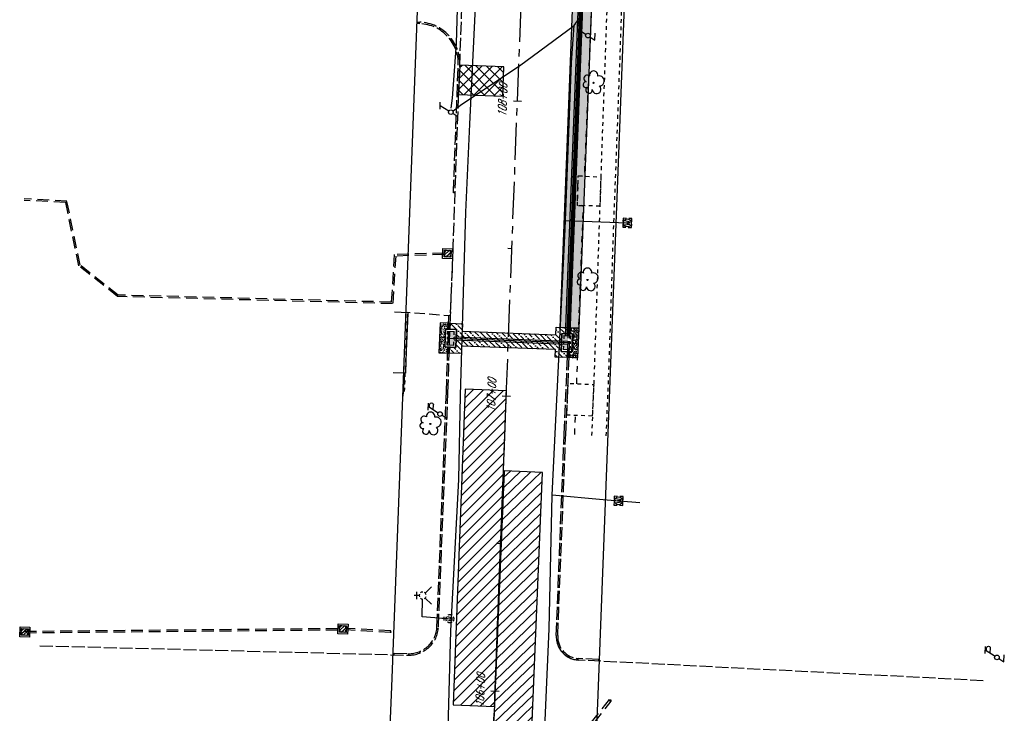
# Model space of a CAD drawing. Extents: x 1880404 to 3762880, y 267072 to 534593.
# Tile 3 of 7: x 1881749 to 1882082, y 267673 to 267908. Entities that reach past the tile are written whole.
import ezdxf
from ezdxf.enums import TextEntityAlignment as Align

# ---------------------------------------------------------------- set-up
doc = ezdxf.new("R2010")
doc.units = 0
doc.header["$LTSCALE"] = 20
doc.header["$MEASUREMENT"] = 0
for name, pattern in [('DR_X_STM (no text)', [0.3, 0.2, -0.1]), ('GE_X_CENTERLINE 2', [1, 0.625, -0.125, 0.125, -0.125]), ('PV_X_CURB', [0.27, 0.22, -0.05]), ('PV_X_DRIVE', [0.25, 0.175, -0.075]), ('PV_X_EP', [0.27, 0.22, -0.05]), ('X_Existing 2', [0.125, 0.0625, -0.0625]), ('X_Existing 3', [0.2, 0.1, -0.1])]:
    doc.linetypes.add(name, pattern=pattern)
doc.layers.get('0').update_dxf_attribs({"linetype": 'CONTINUOUS', "plot": 0})
for name, color, linetype in [('BD_X_BLDG', 11, 'CONTINUOUS'), ('GE_X_CL_ROAD', 2, 'GE_X_CENTERLINE 2'), ('GE_X_TEXT', 2, 'CONTINUOUS'), ('L1', 130, 'CONTINUOUS'), ('L2', 130, 'CONTINUOUS'), ('L4', 130, 'CONTINUOUS'), ('L5', 124, 'CONTINUOUS'), ('L8', 124, 'DR_X_STM (no text)'), ('PV_P_CURB', 3, 'CONTINUOUS'), ('PV_P_REPLACEMENT_HATCH', 8, 'CONTINUOUS'), ('PV_X_CURB', 1, 'PV_X_CURB'), ('PV_X_DRIVE', 11, 'PV_X_DRIVE'), ('PV_X_EOP', 240, 'PV_X_EP'), ('PV_X_WALK', 1, 'X_Existing 2'), ('RD_X_FENCE', 1, 'RD_X_FENCE'), ('RD_X_MISC', 1, 'X_Existing 3'), ('RW_X_RW', 220, 'RW_X_Ex RW'), ('UT_P_TELE_BLOCKS', 30, 'CONTINUOUS'), ('UT_X_POLES', 1, 'CONTINUOUS'), ('UT_X_TELE', 32, 'UT_X_TELEPHONE'), ('UT_X_TELE_BLOCKS', 32, 'CONTINUOUS'), ('UT_X_WATER', 150, 'UT_X_WATER'), ('UT_X_WATER_BLOCKS', 150, 'CONTINUOUS'), ('VG_X_BLOCKS', 94, 'CONTINUOUS')]:
    doc.layers.add(name, color=color, linetype=linetype)
doc.styles.add('LINETYPE', font='romans.shx', dxfattribs={"width": 0.9})
doc.styles.add('romans', font='romans.shx', dxfattribs={"width": 0.75, "oblique": 22.5})
doc.linetypes.add('RD_X_FENCE', pattern='A,0.5,-0.175,0.5,-0.175,["x",LINETYPE,S=0.1,R=0,X=-0.1,Y=-0.025],-0.05', length=1.4)
doc.linetypes.add('RW_X_Ex RW', pattern='A,1,-0.25,1,-0.25,1,-0.25,1,-0.25,["Ex. R/W",LINETYPE,S=0.1,R=0,X=-0.195,Y=-0.05],-0.5', length=5.5)
doc.linetypes.add('UT_X_TELEPHONE', pattern='A,0.3,-0.13,0.3,-0.13,0.3,-0.13,0.3,-0.13,0.3,["T",LINETYPE,S=0.1,R=0,X=0.062,Y=-0.05],-0.2', length=2.22)
doc.linetypes.add('UT_X_WATER', pattern='A,0.25,-0.15,0.25,-0.15,0.25,-0.15,0.25,-0.15,0.25,["W",LINETYPE,S=0.1,R=0,X=0.043,Y=-0.05],-0.2', length=2.05)
pattern_1 = [(49.998884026, (0, 0), (1.4345179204, -0.1255322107), [0.15, -1.65]), (354.99888403, (0, 0), (-0.2774733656, 1.5043896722), [0.12, -1.32]), (100.450328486, (0.1195, -0.0105), (1.1570445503, 1.378857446), [0.127480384, -1.402284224]), (46.18308403, (8e-06, 0.4), (2.1344762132, -0.3310801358), [0.225, -2.475]), (96.63451952, (0.1779, 0.3724), (1.8693618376, 1.9482007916), [0.191220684, -2.10342752]), (351.18304802, (8e-06, 0.4), (1.8693618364, 1.9482007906), [0.18, -1.980000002]), (20.998884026, (0.2, 0.3), (1.19379842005, -0.8052610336), [0.15, -1.65]), (325.99888403, (0.2, 0.3), (0.4866589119, 1.4502906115), [0.12, -1.32]), (71.450328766, (0.2995, 0.2329), (1.6804573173, 0.6450295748), [0.12748038, -1.402284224]), (37.498884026, (0, 0), (0.02433267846, 0.66578723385), [0, -1.304, 0, -1.34, 0, -1.325]), (7.498884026, (0, 0), (0.52615443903, 0.78881317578), [0, -0.764, 0, -1.274, 0, -0.505]), (327.498884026, (-0.446, 9e-06), (1.06764399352, -0.04513053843), [0, -0.5, 0, -1.56, 0, -2.07]), (317.498884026, (-0.646, 1e-05), (1.16637623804, 0.2001872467), [0, -0.65, 0, -1.036, 0, -1.47])]

# ---------------------------------------------------------------- blocks, each defined once
blk = doc.blocks.new('CBS22B-X')
at = {"color": 8}
for p, q in [((-1.15, -0.61), (0.61, 1.15)), ((-1.15, 0.52), (-0.52, 1.15)), ((-0.55, -1.15), (1.15, 0.55)), ((0.58, -1.15), (1.15, -0.58))]:
    blk.add_line(p, q, dxfattribs=at)
at = {"color": 124}
blk.add_lwpolyline([(-1.67, 1.67), (1.67, 1.67), (1.67, -1.67), (-1.67, -1.67), (-1.67, 1.67)], close=True, dxfattribs=at)
at = {"color": 124, "flags": 128}
blk.add_lwpolyline([(-1.15, 1.15), (1.15, 1.15), (1.15, -1.15), (-1.15, -1.15), (-1.15, 1.15)], close=True, dxfattribs=at)
at = {"color": 8}
for points in [[(-0.4, 1), (-1, 1), (-1, 0.4)], [(1, 0.4), (1, 1), (0.4, 1)], [(-1, -0.4), (-1, -1), (-0.4, -1)], [(0.4, -1), (1, -1), (1, -0.4)]]:
    blk.add_lwpolyline(points, dxfattribs=at)
blk = doc.blocks.new('CB3-P')
at = {"color": 1}
for p, q in [((-2.37, -1.5), (-2.37, 0.75)), ((-2.37, 0.75), (-1.2, 0.75)), ((1.2, 0.75), (2.37, 0.75)), ((2.37, 0.75), (2.37, -1.5)), ((-2.37, -1.5), (-1.2, -1.5)), ((1.2, -1.5), (2.37, -1.5))]:
    blk.add_line(p, q, dxfattribs=at)
at = {"color": 130, "flags": 128}
blk.add_lwpolyline([(-3.04, 1.42), (3.04, 1.42), (3.04, -2.17), (-3.04, -2.17), (-3.04, 1.42)], close=True, dxfattribs=at)
at = {"color": 1}
for points in [[(-0.4, 0.75), (0.4, 0.75)], [(-0.4, -1.5), (0.4, -1.5)]]:
    blk.add_lwpolyline(points, dxfattribs=at)
at = {"color": 130, "extrusion": (0, 0, -1)}
blk.add_solid([(2.5, 0), (-2.5, 0), (2.5, -1.83), (-2.5, -1.83)], dxfattribs=at)
blk = doc.blocks.new('FH')
for p, q in [((0.06, 0.103), (-0.06, 0.103)), ((0, 0.06), (0, 0.146)), ((-0.042, -0.042), (-0.146, -0.146)), ((0.042, -0.042), (0.146, -0.146))]:
    blk.add_line(p, q)
for start, end in [(140.021, 184.0629), (68.1395, 112.038), (356.0165, 39.9889), (211.8788, 255.8479), (283.8239, 329.9097)]:
    blk.add_arc((0, 0), 0.06, start, end)
blk = doc.blocks.new('WM')
at = {"lineweight": -2, "flags": 128}
for points in [[(-0.02, 0.075), (-0.075, 0.075), (-0.075, 0.02)], [(-0.033, 0.045), (-0.017, -0.045), (0, 0.045), (0.017, -0.045), (0.033, 0.045)], [(0.075, 0.02), (0.075, 0.075), (0.02, 0.075)], [(-0.075, -0.02), (-0.075, -0.075), (-0.02, -0.075)], [(0.02, -0.075), (0.075, -0.075), (0.075, -0.02)]]:
    blk.add_lwpolyline(points, dxfattribs=at)
at = {"lineweight": -2}
blk.add_circle((0, 0), 0.0675, dxfattribs=at)
blk = doc.blocks.new('TLPP')
for p, q in [((0.121, 0.201), (0.02, 0.033)), ((0.062, 0.201), (0.18, 0.201)), ((0.109, 0.181), (0.152, 0.181)), ((0.071, 0.117), (0.152, 0.117)), ((-0.072, -0.119), (0.046, -0.119))]:
    blk.add_line(p, q)
blk.add_lwpolyline([(-0.02, -0.033), (-0.072, -0.119)])
blk.add_circle((0, 0), 0.0391)
at = {"extrusion": (0, 0, -1)}
blk.add_arc((-0.152, 0.149), 0.0319, 88.8767, 271.1233, dxfattribs=at)
blk = doc.blocks.new('PLP')
for p, q in [((0.109, 0.181), (0.02, 0.033)), ((0.109, 0.181), (0.152, 0.181)), ((0.071, 0.117), (0.152, 0.117)), ((-0.072, -0.119), (0.046, -0.119))]:
    blk.add_line(p, q)
blk.add_lwpolyline([(-0.02, -0.033), (-0.072, -0.119)])
blk.add_circle((0, 0), 0.0391)
at = {"extrusion": (0, 0, -1)}
blk.add_arc((-0.152, 0.149), 0.0319, 88.8767, 271.1233, dxfattribs=at)
blk = doc.blocks.new('TREE')
blk.add_lwpolyline([(-0.115, 0.016, 1.488178), (-0.05, -0.105, 1.135371), (0.116, -0.069, 1.216492), (0.115, 0.072, 1.204588), (0.012, 0.121, 1.326676), (-0.081, 0.105, 1.740436), (-0.115, 0.016)], format="xyb", close=True)
blk.add_circle((0, 0), 0.009)
blk = doc.blocks.new('TELP')
at = {"layer": 'UT_P_TELE_BLOCKS', "color": 32, "linetype": 'Continuous'}
for p, q in [((0.109, 0.181), (0.02, 0.033)), ((0.05, 0.181), (0.168, 0.181))]:
    blk.add_line(p, q, dxfattribs=at)
blk.add_lwpolyline([(-0.02, -0.033), (-0.072, -0.119)], dxfattribs=at)
blk.add_circle((0, 0), 0.0391, dxfattribs=at)
blk = doc.blocks.new('WGV')
at = {"lineweight": -2}
for p, q in [((0.032, 0.102), (-0.032, 0.102)), ((0, 0.07), (0, 0.134))]:
    blk.add_line(p, q, dxfattribs=at)
at = {"lineweight": -2, "flags": 128}
blk.add_lwpolyline([(-0.032, 0.041), (-0.016, -0.045), (0, 0.041), (0.016, -0.045), (0.032, 0.041)], dxfattribs=at)
at = {"lineweight": -2, "extrusion": (0, 0, -1)}
blk.add_arc((0, 0), 0.07, 330.0184, 29.9816, dxfattribs=at)
at = {"lineweight": -2}
for start, end in [(60.0184, 120.0157), (330.0184, 29.9816), (239.9843, 299.9816)]:
    blk.add_arc((0, 0), 0.07, start, end, dxfattribs=at)

msp = doc.modelspace()

# ---------------------------------------------------------------- hatches: boundary and pattern name
at = {"layer": 'PV_P_CURB', "transparency": 33554559}
h = msp.add_hatch(color=256, dxfattribs=at)
h.dxf.hatch_style = 1
h.paths.add_polyline_path([(1881934.73, 267801.75), (1881945.42, 268077.99), (1881946.01, 268077.97), (1881935.28, 267801.73)])
h = msp.add_hatch(color=256, dxfattribs=at)
h.dxf.hatch_style = 1
h.paths.add_polyline_path([(1881894.12, 267803.29), (1881894.19, 267805.29), (1881894.7, 267805.27), (1881894.63, 267803.27)])
h = msp.add_hatch(color=256, dxfattribs=at)
h.dxf.hatch_style = 1
h.paths.add_polyline_path([(1881893.88, 267795.21), (1881893.94, 267797.21), (1881894.44, 267797.19), (1881894.38, 267795.19)])
h = msp.add_hatch(color=256, dxfattribs=at)
h.dxf.hatch_style = 1
h.paths.add_polyline_path([(1881934.43, 267793.67), (1881934.5, 267795.67), (1881935.05, 267795.65), (1881934.97, 267793.65)])
at = {"layer": 'PV_P_REPLACEMENT_HATCH', "transparency": 33554559}
h = msp.add_hatch(dxfattribs=at)
h.set_pattern_fill('ANSI36', color=256, scale=10, angle=90)
h.paths.add_polyline_path([(1881942.3, 268071.36), (1881945.16, 268071.25), (1881934.8, 267803.75), (1881931.93, 267803.86)])
h = msp.add_hatch(dxfattribs=at)
h.set_pattern_fill('AR-CONC', color=256, scale=0.2, angle=-0.0011)
h.set_pattern_definition(pattern_1)
h.paths.add_polyline_path([(1881944.2, 268031.35), (1881947.17, 268031.24), (1881938.27, 267803.62), (1881935.35, 267803.73)])
h = msp.add_hatch(dxfattribs=at)
h.set_pattern_fill('ANSI37', color=256, scale=20, angle=-0.001116)
h.paths.add_polyline_path([(1881897.95, 267892.73), (1881897.57, 267882.74), (1881912.56, 267882.17), (1881912.94, 267892.16)])
h = msp.add_hatch(dxfattribs=at)
h.set_pattern_fill('AR-CONC', color=256, scale=0.2, angle=-0.0011)
h.set_pattern_definition(pattern_1)
h.paths.add_polyline_path([(1881894.12, 267803.29), (1881894.19, 267805.29), (1881891.31, 267805.4), (1881890.92, 267795.32), (1881893.88, 267795.21), (1881893.94, 267797.21), (1881893, 267797.25), (1881893.23, 267803.33)])
h = msp.add_hatch(dxfattribs=at)
h.set_pattern_fill('ANSI36', color=256, scale=10, angle=90)
h.paths.add_polyline_path([(1881894.38, 267795.19), (1881894.44, 267797.19), (1881896.58, 267797.11), (1881896.81, 267803.19), (1881894.63, 267803.27), (1881894.7, 267805.27), (1881898.88, 267805.11), (1881898.79, 267802.57), (1881930.55, 267801.37), (1881930.64, 267803.91), (1881934.8, 267803.75), (1881934.73, 267801.75), (1881932.56, 267801.83), (1881932.33, 267795.75), (1881934.5, 267795.67), (1881934.43, 267793.67), (1881930.26, 267793.83), (1881930.36, 267796.37), (1881898.6, 267797.58), (1881898.5, 267795.04)])
h = msp.add_hatch(dxfattribs=at)
h.set_pattern_fill('AR-CONC', color=256, scale=0.2, angle=-0.0011)
h.set_pattern_definition([(49.998884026, (0, 0), (1.4345179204, -0.1255322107), [0.15, -1.65]), (354.99888403, (0, 0), (-0.2774733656, 1.5043896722), [0.12, -1.32]), (100.450328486, (0.1195, -0.0105), (1.1570445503, 1.378857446), [0.127480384, -1.402284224]), (46.18308403, (8e-06, 0.4), (2.1344762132, -0.3310801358), [0.225, -2.475]), (96.63451952, (0.1779, 0.3724), (1.8693618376, 1.9482007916), [0.191220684, -2.10342752]), (351.18304802, (8e-06, 0.4), (1.8693618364, 1.9482007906), [0.18, -1.980000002]), (20.998884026, (0.2, 0.3), (1.19379842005, -0.8052610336), [0.15, -1.65]), (325.99888403, (0.2, 0.3), (0.4866589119, 1.4502906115), [0.12, -1.32]), (71.450328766, (0.2995, 0.2329), (1.6804573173, 0.6450295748), [0.12748038, -1.402284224]), (37.498884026, (0, 0), (0.02433267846, 0.66578723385), [0, -1.304, 0, -1.34, 0, -1.325]), (7.498884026, (0, 0), (0.52615443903, 0.78881317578), [0, -0.764, 0, -1.274, 0, -0.505]), (327.498884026, (-0.446, 9e-06), (1.06764399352, -0.04513053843), [0, -0.5, 0, -1.56, 0, -2.07]), (317.498884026, (-0.646, 1e-05), (1.16637623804, 0.2001872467), [0, -0.65, 0, -1.036, 0, -1.47])])
h.paths.add_polyline_path([(1881935.28, 267801.73), (1881935.35, 267803.73), (1881938.27, 267803.62), (1881937.89, 267793.54), (1881934.97, 267793.65), (1881935.05, 267795.65), (1881935.92, 267795.62), (1881936.15, 267801.7)])
h = msp.add_hatch(dxfattribs=at)
h.set_pattern_fill('ANSI31', color=256, scale=20, angle=-0.0011)
h.set_pattern_definition([(44.99888403, (-7.2011, -347.1562), (-1.767732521, 1.7678013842), [])])
h.paths.add_polyline_path([(1881899.76, 267782.95), (1881895.71, 267676.02), (1881909.7, 267675.49), (1881913.75, 267782.42)])
h = msp.add_hatch(dxfattribs=at)
h.set_pattern_fill('ANSI31', color=256, scale=20, angle=-1.0459)
h.set_pattern_definition([(43.95405933, (10.2019, 244.3695), (-1.7352034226, 1.799741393), [])])
h.paths.add_polyline_path([(1881913.03, 267755.28), (1881908.78, 267653.66), (1881921.78, 267653.38), (1881921.57, 267648.38), (1881908.58, 267648.67), (1881906.77, 267605.41), (1881919.76, 267604.87), (1881921.78, 267653.38), (1881926.01, 267754.74)])

# ---------------------------------------------------------------- linework, layer by layer
at = {"layer": 'BD_X_BLDG'}
msp.add_lwpolyline([(1881875.8, 267809.12), (1881880.33, 267808.95), (1881880.32, 267808.75), (1881879.84, 267795.82), (1881879.59, 267788.6), (1881879.59, 267788.37), (1881875.42, 267788.52)], dxfattribs=at)
at = {"layer": 'GE_X_CL_ROAD'}
msp.add_lwpolyline([(1881884.89, 267081.28), (1881909.92, 267680.76), (1881933.63, 268305.31)], dxfattribs=at)
at = {"layer": 'GE_X_TEXT'}
for points in [[(1881916.11, 267880.67), (1881918.9, 267880.56)], [(1881914.21, 267830.71), (1881915.61, 267830.65)], [(1881912.31, 267780.74), (1881915.11, 267780.63)], [(1881910.41, 267730.78), (1881911.81, 267730.72)], [(1881908.52, 267680.81), (1881911.31, 267680.71)]]:
    msp.add_lwpolyline(points, dxfattribs=at)
at = {"layer": 'L2'}
for points in [[(1881934.33, 267801.1), (1881945.08, 268078.67)], [(1881894.44, 267800.24), (1881934.41, 267798.72)]]:
    msp.add_lwpolyline(points, dxfattribs=at)
at = {"layer": 'L4'}
for points in [[(1881933.83, 267801.12), (1881944.58, 268078.69)], [(1881934.83, 267801.08), (1881945.58, 268078.65)], [(1881896.01, 267799.68), (1881934.39, 267798.22)], [(1881896.05, 267800.68), (1881934.43, 267799.22)]]:
    msp.add_lwpolyline(points, dxfattribs=at)
at = {"layer": 'L8'}
for points in [[(1881892.7, 267828.58), (1881876.26, 267828.05), (1881875.23, 267811.93), (1881782.07, 267814.34), (1881768.91, 267824.73), (1881764.48, 267846.21), (1881750.41, 267846.9)], [(1881892.72, 267829.08), (1881875.79, 267828.53), (1881874.76, 267812.45), (1881782.25, 267814.84), (1881769.36, 267825.01), (1881764.89, 267846.69), (1881750.43, 267847.4)], [(1881750.63, 267700.96), (1881857.24, 267701.97)], [(1881750.64, 267700.46), (1881857.22, 267701.47)], [(1881874.49, 267700.57), (1881859.51, 267701.41)], [(1881874.52, 267701.07), (1881859.53, 267701.91)]]:
    msp.add_lwpolyline(points, dxfattribs=at)
at = {"layer": 'L8', "elevation": 1158.75}
msp.add_lwpolyline([(1881948.92, 267677.57, -0.999109), (1881948.6, 267677.83), (1881927.85, 267651.71), (1881928.5, 267651.2), (1881949.25, 267677.31, 0.999109), (1881948.92, 267677.57)], format="xyb", close=True, dxfattribs=at)
msp.add_lwpolyline([(1881948.92, 267677.57, -0.999109), (1881948.6, 267677.83), (1881927.85, 267651.71), (1881928.5, 267651.2), (1881949.25, 267677.31, 0.999109), (1881948.92, 267677.57)], format="xyb", close=True, dxfattribs=at)
at = {"layer": 'L8'}
msp.add_circle((1881874.5, 267700.69), 0.125, dxfattribs=at)
msp.add_arc((1881874.51, 267700.94), 0.125, 266.7656, 86.7656, dxfattribs=at)
at = {"layer": 'PV_P_CURB'}
msp.add_lwpolyline([(1881934.73, 267801.75), (1881945.42, 268077.99), (1881946.01, 268077.97), (1881935.28, 267801.73)], close=True, dxfattribs=at)
for points in [[(1881894.12, 267803.29), (1881894.19, 267805.29), (1881894.7, 267805.27), (1881894.63, 267803.27), (1881894.12, 267803.29)], [(1881893.88, 267795.21), (1881893.94, 267797.21), (1881894.44, 267797.19), (1881894.38, 267795.19), (1881893.88, 267795.21)], [(1881934.43, 267793.67), (1881934.5, 267795.67), (1881935.05, 267795.65), (1881934.97, 267793.65), (1881934.43, 267793.67)]]:
    msp.add_lwpolyline(points, dxfattribs=at)
at = {"layer": 'PV_P_REPLACEMENT_HATCH'}
for points in [[(1881942.3, 268071.36), (1881945.16, 268071.25), (1881934.8, 267803.75), (1881931.93, 267803.86), (1881942.3, 268071.36)], [(1881944.2, 268031.35), (1881947.17, 268031.24), (1881938.27, 267803.62), (1881935.35, 267803.73), (1881944.2, 268031.35)], [(1881894.12, 267803.29), (1881894.19, 267805.29), (1881891.31, 267805.4), (1881890.92, 267795.32), (1881893.88, 267795.21), (1881893.94, 267797.21), (1881893, 267797.25), (1881893.23, 267803.33), (1881894.12, 267803.29)], [(1881894.38, 267795.19), (1881894.44, 267797.19), (1881896.58, 267797.11), (1881896.81, 267803.19), (1881894.63, 267803.27), (1881894.7, 267805.27), (1881898.88, 267805.11), (1881898.79, 267802.57), (1881930.55, 267801.37), (1881930.64, 267803.91), (1881934.8, 267803.75), (1881934.73, 267801.75), (1881932.56, 267801.83), (1881932.33, 267795.75), (1881934.5, 267795.67), (1881934.43, 267793.67), (1881930.26, 267793.83), (1881930.36, 267796.37), (1881898.6, 267797.58), (1881898.5, 267795.04), (1881894.38, 267795.19)], [(1881935.28, 267801.73), (1881935.35, 267803.73), (1881938.27, 267803.62), (1881937.89, 267793.54), (1881934.97, 267793.65), (1881935.05, 267795.65), (1881935.92, 267795.62), (1881936.15, 267801.7), (1881935.28, 267801.73)]]:
    msp.add_lwpolyline(points, dxfattribs=at)
for points in [[(1881897.95, 267892.73), (1881897.57, 267882.74), (1881912.56, 267882.17), (1881912.94, 267892.16)], [(1881899.79, 267782.95), (1881895.73, 267676.02), (1881909.72, 267675.49), (1881913.78, 267782.42)], [(1881913.03, 267755.28), (1881906.77, 267605.41), (1881919.76, 267604.87), (1881926.01, 267754.74)]]:
    msp.add_lwpolyline(points, close=True, dxfattribs=at)
at = {"layer": 'PV_X_CURB', "flags": 128}
for points in [[(1881933.86, 267767.82), (1881934.65, 267785.01), (1881935.37, 267804.21), (1881936.61, 267836.95), (1881936.92, 267845.16), (1881938.87, 267893.29), (1881939.29, 267904.7), (1881940.73, 267940.04), (1881941.89, 267975.36), (1881942.87, 267999.65), (1881944.13, 268029.84), (1881944.11, 268030.41), (1881944.15, 268031.19), (1881944.86, 268049.54), (1881944.92, 268050.17), (1881945.9, 268075.57), (1881946.28, 268083.83), (1881946.71, 268087.26), (1881947.05, 268088.93), (1881947.95, 268090.8), (1881950.52, 268094.39), (1881953.81, 268097.12), (1881956.56, 268098.72), (1881960.18, 268100.21), (1881967.19, 268102.03), (1881983.92, 268101.07)], [(1881893.42, 267781.92), (1881893.72, 267790.43), (1881894, 267799.05), (1881894.16, 267804.38), (1881894.27, 267807.81)]]:
    msp.add_lwpolyline(points, dxfattribs=at)
at = {"layer": 'PV_X_CURB'}
for points in [[(1881896.38, 267849.49), (1881895.81, 267849.51), (1881897.45, 267892.75, 0.414211), (1881884.47, 267906.75), (1881883.77, 267906.78), (1881883.79, 267907.28)], [(1881875.7, 267692.99), (1881875.71, 267693.49), (1881880.49, 267693.37, 0.410599), (1881890.23, 267702.5), (1881893.42, 267781.92)], [(1881945.04, 267690.85), (1881945.06, 267691.35), (1881938.25, 267691.7, -0.410404), (1881931.14, 267699.47), (1881933.86, 267767.82)]]:
    msp.add_lwpolyline(points, format="xyb", dxfattribs=at)
at = {"layer": 'PV_X_DRIVE', "flags": 128}
msp.add_lwpolyline([(1881895.34, 267824.11), (1881895.06, 267815.8), (1881894.74, 267807.76), (1881887.25, 267808.42), (1881880.33, 267808.89)], dxfattribs=at)
at = {"layer": 'PV_X_EOP', "flags": 128}
for points in [[(1881933.33, 267767.83), (1881934.1, 267785.06), (1881934.82, 267804.24), (1881936.06, 267836.89), (1881936.34, 267845.1), (1881937.39, 267870.53), (1881938.23, 267893.43), (1881938.8, 267904.7), (1881940.17, 267939.99), (1881941.41, 267975.32), (1881942.29, 267999.71), (1881943.55, 268029.63), (1881944.37, 268050.15), (1881945.33, 268075.62), (1881945.66, 268083.84), (1881946.22, 268087.37), (1881946.59, 268088.99), (1881947.51, 268091.14), (1881950.18, 268094.66), (1881953.37, 268097.46), (1881956.39, 268099.21), (1881959.96, 268100.67), (1881967.09, 268102.5), (1881984.04, 268101.48)], [(1881893.97, 267781.88), (1881894.25, 267790.52), (1881894.49, 267799.03), (1881894.67, 267804.38), (1881894.81, 267807.72), (1881895.47, 267824.1)]]:
    msp.add_lwpolyline(points, dxfattribs=at)
at = {"layer": 'PV_X_EOP'}
msp.add_lwpolyline([(1881895.47, 267824.1), (1881897.52, 267881.37), (1881903.21, 268031.27), (1881904.2, 268050.91)], dxfattribs=at)
for points in [[(1881883.79, 267907.28), (1881884.49, 267907.25, -0.414211), (1881897.95, 267892.73)], [(1881755.78, 267696.06), (1881880.48, 267692.87, 0.410599), (1881890.73, 267702.48), (1881893.97, 267781.88)], [(1882075.23, 267684.21), (1881938.23, 267691.2, -0.410404), (1881930.64, 267699.49), (1881933.33, 267767.83)], [(1882075.23, 267684.21), (1881938.23, 267691.2, -0.343316), (1881930.79, 267697.62, -0.343316)]]:
    msp.add_lwpolyline(points, format="xyb", dxfattribs=at)
at = {"layer": 'PV_X_WALK', "flags": 128}
for points in [[(1881947.6, 267767.15), (1881948.28, 267784.45), (1881948.98, 267803.89), (1881950.04, 267836.3), (1881951.32, 267869.8), (1881952.23, 267894.3), (1881952.57, 267904.35), (1881953.76, 267939.4), (1881955.1, 267974.6), (1881955.97, 267998.94), (1881957.91, 268048.39), (1881958.91, 268075.18), (1881959.74, 268093.1), (1881969.52, 268092.77), (1881982.75, 268092.14)], [(1881942.72, 267767.25), (1881943.44, 267784.69), (1881944.1, 267803.78), (1881945.21, 267836.54), (1881946.36, 267869.9), (1881947.19, 267892.3), (1881947.61, 267904.42), (1881948.92, 267939.58), (1881950.09, 267975.28), (1881951, 267999.12), (1881952.92, 268048.6), (1881947.86, 268048.94), (1881948.89, 268075.42), (1881949.22, 268083.73), (1881946.33, 268083.82)], [(1881879.29, 267782.13), (1881880.29, 267808.89)]]:
    msp.add_lwpolyline(points, dxfattribs=at)
for points in [[(1881938.15, 267855.21), (1881945.76, 267854.8), (1881945.45, 267844.95), (1881937.82, 267845.17)], [(1881942.83, 267773.87), (1881934.24, 267774.18), (1881934.68, 267784.92), (1881943.33, 267784.55)]]:
    msp.add_lwpolyline(points, close=True, dxfattribs=at)
at = {"layer": 'RD_X_FENCE', "flags": 128}
msp.add_lwpolyline([(1881878.75, 267780.57), (1881879.34, 267788.09)], dxfattribs=at)
at = {"layer": 'RD_X_MISC', "flags": 128}
for points in [[(1881937.57, 267784.79), (1881938.28, 267803.99), (1881939.51, 267836.75), (1881939.86, 267845.04), (1881937.74, 267845.09), (1881938.06, 267855.21), (1881940.24, 267855.18), (1881940.87, 267870.36), (1881941.84, 267892.66), (1881942.31, 267904.61), (1881943.61, 267939.52), (1881944.91, 267975.17), (1881945.88, 267999.09), (1881947.17, 268031.22), (1881948.86, 268075.43), (1881949.22, 268083.62)], [(1881936.9, 267767.63), (1881937.16, 267774.07)]]:
    msp.add_lwpolyline(points, dxfattribs=at)
at = {"layer": 'RW_X_RW'}
for points in [[(1881859.97, 267323.6), (1881874.94, 267682.15), (1881898.66, 268306.64)], [(1881919.86, 267079.82), (1881944.89, 267679.37), (1881960.49, 268090.14)]]:
    msp.add_lwpolyline(points, dxfattribs=at)
at = {"layer": 'UT_X_TELE', "flags": 128}
for points in [[(1881895.04, 267878.1), (1881895.55, 267881.53), (1881896.82, 267900.1), (1881897.93, 267939.36), (1881897.38, 267963.47), (1881898.24, 268002.4), (1881900.11, 268048.82), (1881900.89, 268072.96), (1881901.75, 268104.13), (1881902.14, 268120.98), (1881904.4, 268153.5), (1881902.66, 268175.66)], [(1881895.74, 267877.29), (1881898.67, 267879.49), (1881918.17, 267892.5), (1881936.73, 267906.16), (1881938.58, 267908.86), (1881941.21, 267916.27), (1881944.24, 267939.8), (1881948.02, 267998.94), (1881949.5, 268023.06), (1881951.78, 268063.85), (1881952.74, 268080.1), (1881953.92, 268090.89), (1881958.94, 268096.47), (1881967.66, 268098.84), (1881975.8, 268100.15)]]:
    msp.add_lwpolyline(points, dxfattribs=at)
at = {"layer": 'UT_X_WATER', "flags": 128}
for points in [[(1881890.05, 267578.31), (1881892.21, 267619.95), (1881893.53, 267651.5), (1881894.97, 267701.08), (1881897.63, 267752.32), (1881898.24, 267780.87), (1881900.07, 267842.97), (1881901.4, 267872.73), (1881906.33, 267975.54), (1881908.08, 268030.8), (1881910.41, 268077.67), (1881911.74, 268114.34), (1881913.42, 268147.3)], [(1881923.1, 267576.61), (1881924.26, 267614.95), (1881926.07, 267652.7), (1881928.24, 267701.74), (1881929.3, 267747.08), (1881930.38, 267770.15), (1881931.55, 267793.1), (1881933.62, 267837.11), (1881935.85, 267893.61), (1881936.7, 267906.17)], [(1881933.74, 267840.12), (1881954.72, 267839.28)], [(1881929.31, 267747.14), (1881946.55, 267745.54), (1881958.91, 267744.62)], [(1881885.22, 267705.88), (1881885.39, 267711.86)], [(1881895.18, 267705), (1881885.22, 267705.88)]]:
    msp.add_lwpolyline(points, dxfattribs=at)

# ---------------------------------------------------------------- block references
at = {"layer": 'L1'}
for p, rotation in [((1881894.53, 267800.23), 87.83170481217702), ((1881934.61, 267798.71), 267.831704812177)]:
    msp.add_blockref('CB3-P', p, dxfattribs=dict(at, rotation=rotation))
at = {"layer": 'L5', "rotation": 357.7646736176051}
for p in [(1881893.86, 267828.87), (1881750.64, 267700.71), (1881858.38, 267701.73)]:
    msp.add_blockref('CBS22B-X', p, dxfattribs=at)
at = {"layer": 'UT_X_POLES', "xscale": 20, "yscale": 20, "zscale": 20}
for name, p, rotation in [('PLP', (1881941.37, 267902.72, 1157.52), 88.49094523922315), ('TLPP', (1881891.3, 267774.54, 1157.89), 88.64266931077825), ('TLPP', (1882079.9, 267692.1, 1153.11), 87.95760027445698)]:
    msp.add_blockref(name, p, dxfattribs=dict(at, rotation=rotation))
at = {"layer": 'UT_X_TELE_BLOCKS', "xscale": 20, "yscale": 20, "zscale": 20, "rotation": 89.43095322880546}
msp.add_blockref('TELP', (1881894.93, 267876.8, 1157.59), dxfattribs=at)
at = {"layer": 'UT_X_WATER_BLOCKS'}
for name, p, xscale, yscale, zscale, rotation in [('WM', (1881954.72, 267839.28), 20, 20, 20, 87.60942061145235), ('WM', (1881951.74, 267745.14, 1158.54), 20.00000000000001, 20.00000000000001, 20.00000000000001, 87.9710864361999), ('FH', (1881885.42, 267713.06), 20, 20, 20, 90), ('WGV', (1881894.61, 267705.16, 1158.38), 20, 20, 20, 88.09353815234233)]:
    msp.add_blockref(name, p, dxfattribs=dict(at, xscale=xscale, yscale=yscale, zscale=zscale, rotation=rotation))
at = {"layer": 'VG_X_BLOCKS', "xscale": 20, "yscale": 20, "zscale": 20}
for p, rotation in [((1881943.24, 267886.73, 1157.96), 88.08195115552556), ((1881941.22, 267819.95, 1157.91), 89.09727480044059), ((1881888, 267771.2, 1157.96), 87.40709402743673)]:
    msp.add_blockref('TREE', p, dxfattribs=dict(at, rotation=rotation))

# ---------------------------------------------------------------- texts
at = {"layer": 'GE_X_TEXT', "style": 'romans', "oblique": 22.5, "width": 0.75}
for s, p in [('108+00', (1881914.71, 267880.72)), ('107+00', (1881910.91, 267780.79)), ('106+00', (1881907.12, 267680.87))]:
    msp.add_text(s, height=2.8, rotation=87.8252, dxfattribs=at).set_placement(p, align=Align.BOTTOM_CENTER)

doc.saveas('drawing.dxf')
